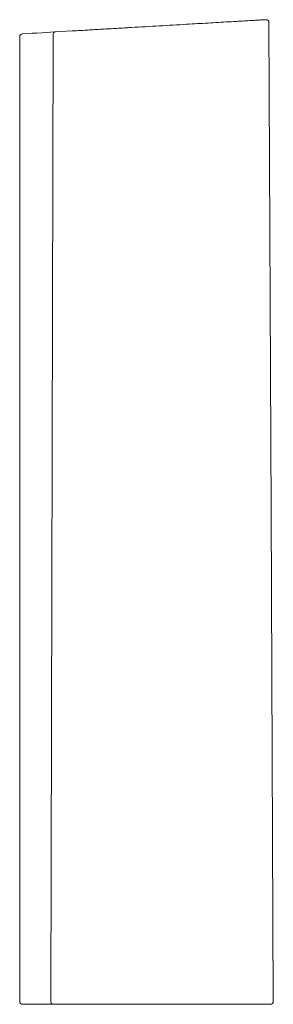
# Model space of a CAD drawing. Header units: millimetres. Extents: x 3771.607 to 3771.782, y 2277.603 to 2278.282.
import ezdxf

# ---------------------------------------------------------------- set-up
doc = ezdxf.new("R2010")
doc.units = ezdxf.units.MM
doc.layers.add('SANINDUSA', color=3, linetype='Continuous')

msp = doc.modelspace()

# ---------------------------------------------------------------- linework, layer by layer
at = {"layer": 'SANINDUSA', "linetype": 'Continuous', "lineweight": 15}
for p, q in [((3771.64358, 2278.27463), (3771.63161, 2278.27393)), ((3771.60742, 2278.27064), (3771.60742, 2277.60453)), ((3771.61597, 2278.27303), (3771.60931, 2278.27264)), ((3771.62899, 2277.60454), (3771.63054, 2278.27195)), ((3771.60942, 2277.60253), (3771.61453, 2277.60253)), ((3771.61453, 2277.60253), (3771.63017, 2277.60253)), ((3771.63017, 2277.60253), (3771.6395, 2277.60253))]:
    msp.add_line(p, q, dxfattribs=at)
at = {"layer": 'SANINDUSA', "linetype": 'Continuous', "lineweight": 15, "flags": 128}
for points in [[(3771.78241, 2277.60454), (3771.78092, 2277.9435), (3771.77943, 2278.28042)], [(3771.63161, 2278.27393), (3771.62878, 2278.27377), (3771.62576, 2278.27359), (3771.6226, 2278.27341), (3771.61932, 2278.27322), (3771.61597, 2278.27303)], [(3771.63161, 2278.27393), (3771.63139, 2278.27388), (3771.63118, 2278.27376), (3771.63099, 2278.27358), (3771.63082, 2278.27333), (3771.63069, 2278.27303), (3771.6306, 2278.27269), (3771.63055, 2278.27233), (3771.63054, 2278.27195)], [(3771.62899, 2277.60454), (3771.62901, 2277.60415), (3771.62907, 2277.60377), (3771.62918, 2277.60342), (3771.62933, 2277.60312), (3771.62951, 2277.60287), (3771.62972, 2277.60268), (3771.62994, 2277.60257), (3771.63017, 2277.60253)]]:
    msp.add_lwpolyline(points, dxfattribs=at)
at = {"layer": 'SANINDUSA', "linetype": 'Continuous', "lineweight": 15}
for centre, start, end in [((3771.77743, 2278.28041), 0.26255, 93.32778), ((3771.60942, 2278.27064), 93.3274, 180), ((3771.60942, 2277.60453), 180, 270), ((3771.78041, 2277.60453), 269.99965, 0.23707)]:
    msp.add_arc(centre, 0.002, start, end, dxfattribs=at)
for points, knots in [([(3771.65435, 2278.27526), (3771.65768, 2278.27545), (3771.66432, 2278.27584), (3771.67442, 2278.27642), (3771.68438, 2278.277), (3771.69417, 2278.27757), (3771.70374, 2278.27813), (3771.71323, 2278.27868), (3771.72209, 2278.2792), (3771.73023, 2278.27967), (3771.73757, 2278.2801), (3771.74487, 2278.28052), (3771.7519, 2278.28093), (3771.75842, 2278.28131), (3771.76388, 2278.28162), (3771.76832, 2278.28188), (3771.7719, 2278.28209), (3771.77447, 2278.28224), (3771.77614, 2278.28234), (3771.77713, 2278.28239), (3771.77725, 2278.2824), (3771.77731, 2278.28241)], [0, 0, 0, 0, 0.057859, 0.115783, 0.173642, 0.228333, 0.283173, 0.337896, 0.392426, 0.439249, 0.486221, 0.533044, 0.588391, 0.643989, 0.699344, 0.754055, 0.808911, 0.863647, 0.909117, 0.954659, 1, 1, 1, 1]), ([(3771.65435, 2278.27526), (3771.65285, 2278.27517), (3771.6498, 2278.27499), (3771.64623, 2278.27478), (3771.64425, 2278.27467), (3771.64358, 2278.27463)], [0, 0, 0, 0, 0.391761, 0.794887, 1, 1, 1, 1]), ([(3771.6395, 2277.60253), (3771.64087, 2277.60253), (3771.64375, 2277.60253), (3771.64689, 2277.60253), (3771.65016, 2277.60253), (3771.65182, 2277.60253), (3771.65515, 2277.60253), (3771.65683, 2277.60253), (3771.65853, 2277.60253)], [0, 0, 0, 0, 0.25, 0.5, 0.5, 0.75, 0.75, 1, 1, 1, 1]), ([(3771.78041, 2277.60253), (3771.78041, 2277.60253), (3771.78036, 2277.60253), (3771.78013, 2277.60253), (3771.77996, 2277.60253), (3771.77929, 2277.60253), (3771.77862, 2277.60253), (3771.77685, 2277.60253), (3771.77576, 2277.60253), (3771.7741, 2277.60253), (3771.77376, 2277.60253), (3771.77305, 2277.60253), (3771.77268, 2277.60253), (3771.77154, 2277.60253), (3771.77073, 2277.60253), (3771.76816, 2277.60253), (3771.76627, 2277.60253), (3771.76314, 2277.60253), (3771.76205, 2277.60253), (3771.75977, 2277.60253), (3771.75858, 2277.60253), (3771.75491, 2277.60253), (3771.75233, 2277.60253), (3771.74688, 2277.60253), (3771.74402, 2277.60253), (3771.74027, 2277.60253), (3771.73951, 2277.60253), (3771.73797, 2277.60253), (3771.73719, 2277.60253), (3771.73484, 2277.60253), (3771.73326, 2277.60253), (3771.72845, 2277.60253), (3771.72517, 2277.60253), (3771.71846, 2277.60253), (3771.71504, 2277.60253), (3771.71067, 2277.60253), (3771.70979, 2277.60253), (3771.70803, 2277.60253), (3771.70715, 2277.60253), (3771.70582, 2277.60253), (3771.70538, 2277.60253), (3771.7045, 2277.60253), (3771.70406, 2277.60253), (3771.70273, 2277.60253), (3771.70185, 2277.60253), (3771.68682, 2277.60253), (3771.67267, 2277.60253), (3771.65853, 2277.60253)], [0, 0, 0, 0, 0.03125, 0.03125, 0.0625, 0.0625, 0.125, 0.125, 0.1875, 0.1875, 0.203125, 0.203125, 0.21875, 0.21875, 0.25, 0.25, 0.3125, 0.3125, 0.34375, 0.34375, 0.375, 0.375, 0.4375, 0.4375, 0.5, 0.5, 0.515625, 0.515625, 0.53125, 0.53125, 0.5625, 0.5625, 0.625, 0.625, 0.6875, 0.6875, 0.703125, 0.703125, 0.71875, 0.71875, 0.726563, 0.726563, 0.734375, 0.734375, 0.75, 0.75, 1, 1, 1, 1])]:
    msp.add_open_spline(points, degree=3, knots=knots, dxfattribs=at)

doc.saveas('drawing.dxf')
